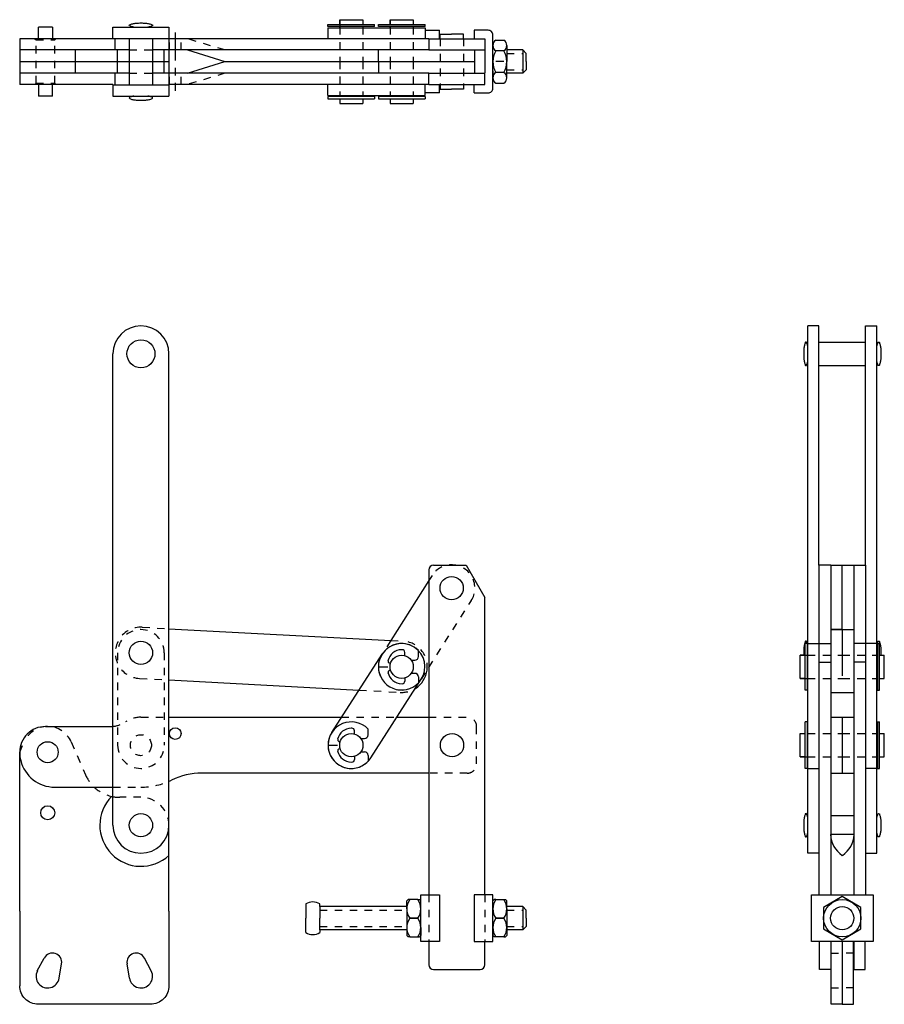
# Model space of a CAD drawing. Extents: x -0.2 to 11.3, y 0 to 13.2.
import ezdxf

# ---------------------------------------------------------------- set-up
doc = ezdxf.new("R2010")
doc.units = 0
doc.header["$LTSCALE"] = 0.3
doc.header["$MEASUREMENT"] = 0
doc.linetypes.add('CENTER', pattern=[2, 1.25, -0.25, 0.25, -0.25])
doc.linetypes.add('HIDDEN', pattern=[0.375, 0.25, -0.125])
doc.layers.get('0').update_dxf_attribs({"linetype": 'CONTINUOUS'})
for name, color, linetype in [('CENTER', 7, 'CENTER'), ('DIM', 7, 'CONTINUOUS'), ('HIDDEN', 7, 'HIDDEN')]:
    doc.layers.add(name, color=color, linetype=linetype)

msp = doc.modelspace()

# ---------------------------------------------------------------- linework, layer by layer
for p, q in [((3.882, 13.146), (4.507, 13.146)), ((3.882, 13.116), (3.882, 13.146)), ((4.507, 13.116), (3.882, 13.116)), ((4.507, 13.116), (4.507, 13.146)), ((4.558, 13.146), (5.183, 13.146)), ((4.558, 13.116), (4.558, 13.146)), ((5.183, 13.116), (4.558, 13.116)), ((5.183, 13.116), (5.183, 13.146)), ((6.092, 12.771), (6.092, 12.88)), ((6.493, 12.802), (6.28, 12.802)), ((6.493, 12.802), (6.54, 12.755)), ((6.493, 12.802), (6.493, 12.49)), ((6.54, 12.646), (6.54, 12.755)), ((6.24, 12.646), (6.131, 12.646)), ((6.54, 12.646), (6.54, 12.536)), ((6.092, 12.521), (6.092, 12.411)), ((6.493, 12.49), (6.28, 12.49)), ((6.493, 12.49), (6.54, 12.536)), ((4.507, 12.176), (3.882, 12.176)), ((3.882, 12.176), (3.882, 12.146)), ((4.507, 12.176), (4.507, 12.146)), ((5.183, 12.176), (4.558, 12.176)), ((4.558, 12.176), (4.558, 12.146)), ((5.183, 12.176), (5.183, 12.146)), ((3.882, 12.146), (4.507, 12.146)), ((4.558, 12.146), (5.183, 12.146)), ((4.876, 4.757), (4.87, 4.757)), ((10.307, 4.841), (10.277, 4.841)), ((10.277, 4.216), (10.277, 4.841)), ((10.307, 4.841), (10.307, 4.216)), ((11.247, 4.841), (11.277, 4.841)), ((11.247, 4.841), (11.247, 4.216)), ((11.277, 4.216), (11.277, 4.841)), ((4.912, 4.679), (4.912, 4.721)), ((5.094, 4.665), (5.094, 4.746)), ((4.558, 4.528), (4.683, 4.528)), ((4.705, 4.579), (4.721, 4.575)), ((4.999, 4.617), (5.046, 4.617)), ((4.705, 4.478), (4.721, 4.482)), ((4.912, 4.378), (4.912, 4.336)), ((4.999, 4.44), (5.046, 4.44)), ((5.094, 4.391), (5.094, 4.311)), ((10.307, 4.216), (10.277, 4.216)), ((11.247, 4.216), (11.277, 4.216)), ((4.201, 3.705), (4.195, 3.705)), ((10.307, 3.789), (10.277, 3.789)), ((10.277, 3.164), (10.277, 3.789)), ((10.307, 3.789), (10.307, 3.164)), ((11.247, 3.789), (11.277, 3.789)), ((11.247, 3.789), (11.247, 3.164)), ((11.277, 3.164), (11.277, 3.789)), ((4.237, 3.627), (4.237, 3.668)), ((4.419, 3.613), (4.419, 3.694)), ((3.882, 3.476), (4.008, 3.476)), ((4.03, 3.527), (4.046, 3.523)), ((4.324, 3.565), (4.371, 3.565)), ((-0.25, 3.275), (-0.25, 3.382)), ((4.03, 3.426), (4.046, 3.43)), ((4.237, 3.326), (4.237, 3.284)), ((4.324, 3.388), (4.371, 3.388)), ((4.419, 3.339), (4.419, 3.258)), ((10.307, 3.164), (10.277, 3.164)), ((11.247, 3.164), (11.277, 3.164)), ((3.585, 1.346), (3.585, 1.155)), ((3.773, 1.311), (3.773, 1.346)), ((4.939, 1.389), (4.955, 1.405)), ((4.939, 1.28), (4.939, 1.389)), ((4.978, 1.405), (4.955, 1.405)), ((5.088, 1.405), (4.978, 1.405)), ((5.088, 1.405), (5.111, 1.405)), ((5.111, 1.405), (5.127, 1.389)), ((5.127, 1.28), (5.127, 1.389)), ((6.108, 1.405), (6.092, 1.389)), ((6.092, 1.28), (6.092, 1.389)), ((6.131, 1.405), (6.108, 1.405)), ((6.131, 1.405), (6.24, 1.405)), ((6.24, 1.405), (6.264, 1.405)), ((6.28, 1.389), (6.264, 1.405)), ((6.28, 1.28), (6.28, 1.389)), ((3.773, 1.311), (3.773, 1.155)), ((4.939, 1.311), (3.773, 1.311)), ((4.939, 1.28), (4.939, 1.155)), ((6.493, 1.311), (6.28, 1.311)), ((6.28, 1.28), (6.28, 1.155)), ((6.493, 1.311), (6.54, 1.264)), ((6.493, 1.311), (6.493, 0.999)), ((6.54, 1.155), (6.54, 1.264)), ((3.585, 0.964), (3.585, 1.155)), ((3.773, 0.999), (3.773, 1.155)), ((4.939, 1.155), (4.939, 1.03)), ((4.978, 1.155), (5.088, 1.155)), ((6.24, 1.155), (6.131, 1.155)), ((6.28, 1.155), (6.28, 1.03)), ((6.54, 1.155), (6.54, 1.046)), ((4.939, 0.999), (3.773, 0.999)), ((3.773, 0.999), (3.773, 0.964)), ((4.939, 1.03), (4.939, 0.921)), ((5.127, 1.03), (5.127, 0.921)), ((6.092, 1.03), (6.092, 0.921)), ((6.28, 1.03), (6.28, 0.921)), ((6.493, 0.999), (6.28, 0.999)), ((6.493, 0.999), (6.54, 1.046)), ((4.939, 0.921), (4.955, 0.905)), ((4.978, 0.905), (4.955, 0.905)), ((4.978, 0.905), (5.088, 0.905)), ((5.088, 0.905), (5.111, 0.905)), ((5.111, 0.905), (5.127, 0.921)), ((6.108, 0.905), (6.092, 0.921)), ((6.131, 0.905), (6.108, 0.905)), ((6.24, 0.905), (6.131, 0.905)), ((6.24, 0.905), (6.264, 0.905)), ((6.28, 0.921), (6.264, 0.905))]:
    msp.add_line(p, q)
at = {"linetype": 'CENTER'}
msp.add_line((1.835, 13.036), (1.835, 12.256), dxfattribs=at)
at = {"linetype": 'HIDDEN'}
for p, q in [((1.375, 3.851), (1.75, 3.851)), ((-0.25, 3.382), (-0.191, 3.519)), ((0.441, 3.519), (0.632, 3.078)), ((1, 2.914), (1.375, 2.914)), ((1.375, 2.777), (1.091, 2.777))]:
    msp.add_line(p, q, dxfattribs=at)
at = {"linetype": 'Continuous'}
for p, q in [((-0.25, 1.251), (-0.25, 3.275)), ((0.219, 2.914), (0.824, 2.914)), ((1, 2.402), (1, 2.854)), ((1.75, 2.402), (1.75, 2.594)), ((1.75, 1.251), (1.75, 2.402))]:
    msp.add_line(p, q, dxfattribs=at)
for points in [[(1, 12.958), (1, 13.108), (1.75, 13.108)], [(5.234, 12.952), (1.75, 12.952)], [(1, 12.333), (1, 12.184), (1.75, 12.184)], [(5.234, 12.34), (1.75, 12.34)], [(10.464, 2.027), (10.315, 2.027), (10.315, 5.09)], [(10.777, 5.027), (10.621, 5.027)], [(11.089, 2.027), (11.239, 2.027), (11.239, 5.09)], [(1, 2.854), (1, 4.715)], [(1.75, 2.594), (1.75, 4.715)], [(1.75, 3.851), (4.064, 3.851)], [(4.807, 3.851), (5.234, 3.851)], [(0.094, 3.726), (0.973, 3.726)], [(0.824, 2.914), (1, 2.914)]]:
    msp.add_lwpolyline(points)
for points in [[(5.183, 13.066, -0.026354), (5.189, 13.066), (5.377, 13.066)], [(5.842, 12.226), (6.03, 12.226, 0.414214), (6.092, 12.288), (6.092, 12.646), (6.092, 13.004, 0.414214), (6.03, 13.066), (5.842, 13.066)], [(1.219, 12.802), (1, 12.802, 0.414214)], [(5.234, 12.802), (1.651, 12.802), (1.531, 12.802, 0.370604)], [(1.219, 12.49), (1, 12.49, -0.414214)], [(5.234, 12.49), (1.651, 12.49), (1.531, 12.49, -0.370604)], [(5.377, 12.226), (5.189, 12.226, -0.026354), (5.183, 12.226)], [(5.234, 3.101), (2.192, 3.101, 0.113182), (1.784, 3.008, 0.093576)], [(1.75, 1.251), (1.75, 0.25, -0.414214), (1.5, 0), (0, 0, -0.414214), (-0.25, 0.25)], [(10.777, 0), (10.627, 0), (10.627, 0.836, 0.414214)], [(10.777, 0), (10.927, 0), (10.927, 0.836, -0.414214)]]:
    msp.add_lwpolyline(points, format="xyb")
at = {"linetype": 'HIDDEN'}
for points in [[(4.064, 3.851), (4.807, 3.851)], [(5.234, 3.851), (5.75, 3.851)]]:
    msp.add_lwpolyline(points, dxfattribs=at)
for points in [[(5.75, 3.101, 0.414214), (5.875, 3.226), (5.875, 3.726, 0.414214), (5.75, 3.851)], [(5.75, 3.101), (5.234, 3.101, 0.113182)]]:
    msp.add_lwpolyline(points, format="xyb", dxfattribs=at)
at = {"linetype": 'Continuous'}
msp.add_lwpolyline([(0.094, 3.726, 0.414214), (-0.25, 3.382, 0.414214)], format="xyb", dxfattribs=at)
for points in [[(5.127, 0.843), (5.127, 1.468), (5.377, 1.468), (5.377, 0.843)], [(6.092, 0.843), (6.092, 1.468), (5.842, 1.468), (5.842, 0.843)], [(10.776, 0.843), (10.363, 0.843), (10.363, 1.468), (10.776, 1.468), (11.19, 1.468), (11.19, 0.843)], [(10.526, 1.011), (10.776, 0.866), (11.026, 1.011), (11.026, 1.299), (10.776, 1.444), (10.526, 1.299)]]:
    msp.add_lwpolyline(points, close=True)
for centre, radius in [((1.375, 4.715), 0.156), ((1.835, 3.632), 0.0783), ((1.375, 2.402), 0.156), ((10.776, 1.155), 0.25), ((10.776, 1.155), 0.156)]:
    msp.add_circle(centre, radius)
for centre, radius, start, end in [((4.87, 4.528), 0.312, 44.1882, 315.8118), ((4.873, 4.566), 0.191, 91.0165, 167.4731), ((4.876, 4.721), 0.0363, 0, 90), ((5.046, 4.665), 0.0484, 270, 0), ((4.711, 4.602), 0.0242, 167.4731, 255.4171), ((4.711, 4.454), 0.0242, 104.5829, 192.5269), ((4.873, 4.491), 0.191, 192.5269, 268.9835), ((5.046, 4.391), 0.0484, 0, 90), ((4.876, 4.336), 0.0363, 270, 0), ((0.96, 4.101), 0.375, 270, 276.174), ((4.195, 3.476), 0.312, 44.1882, 315.8118), ((4.198, 3.514), 0.191, 91.0165, 167.4731), ((4.201, 3.668), 0.0363, 0, 90), ((4.371, 3.613), 0.0484, 270, 0), ((4.036, 3.55), 0.0242, 167.4731, 255.4171), ((0.219, 3.382), 0.469, 180, 193.7471), ((4.036, 3.402), 0.0242, 104.5829, 192.5269), ((4.198, 3.439), 0.191, 192.5269, 268.9835), ((4.371, 3.339), 0.0484, 0, 90), ((4.201, 3.284), 0.0363, 270, 0), ((1.375, 3.851), 0.938, 293.5782, 295.8419), ((3.679, 1.201), 0.173, 57.1344, 122.8656), ((5.158, 1.28), 0.219, 145.2606, 214.7394), ((4.907, 1.28), 0.219, 325.2606, 34.7394), ((6.311, 1.28), 0.219, 145.2606, 214.7394), ((6.06, 1.28), 0.219, 325.2606, 34.7394), ((5.158, 1.03), 0.219, 145.2606, 214.7394), ((4.907, 1.03), 0.219, 325.2606, 34.7394), ((6.311, 1.03), 0.219, 145.2606, 214.7394), ((6.06, 1.03), 0.219, 325.2606, 34.7394), ((3.679, 1.109), 0.173, 237.1344, 302.8656), ((0.125, 0.375), 0.156, 152.4676, 350.6625), ((1.375, 0.375), 0.156, 189.3375, 27.5324)]:
    msp.add_arc(centre, radius, start, end)
at = {"linetype": 'HIDDEN'}
for centre, radius, start, end in [((1.375, 3.476), 0.375, 90, 123.6263), ((0.125, 3.382), 0.344, 23.4607, 156.5393), ((0.96, 4.101), 0.375, 276.174, 303.6263), ((1.091, 3.277), 0.5, 203.4607, 226.6581), ((1.091, 3.277), 0.5, 226.6581, 259.5571), ((1.375, 3.851), 0.938, 270.0124, 293.5782), ((1.091, 3.277), 0.5, 259.5571, 270), ((1.375, 2.402), 0.375, 360, 90)]:
    msp.add_arc(centre, radius, start, end, dxfattribs=at)
at = {"linetype": 'Continuous'}
for centre, radius, start, end in [((0.219, 3.382), 0.469, 193.7471, 270.0124), ((1.375, 2.402), 0.375, 180, 0)]:
    msp.add_arc(centre, radius, start, end, dxfattribs=at)
at = {"layer": 'CENTER'}
for p, q in [((5.088, 1.155), (4.978, 1.155)), ((6.131, 1.155), (6.24, 1.155))]:
    msp.add_line(p, q, dxfattribs=at)
at = {"layer": 'DIM'}
for p, q in [((4.039, 13.208), (4.039, 13.108)), ((4.039, 13.208), (4.351, 13.208)), ((4.039, 13.146), (4.039, 13.208)), ((4.714, 13.208), (4.714, 13.146)), ((4.714, 13.208), (5.026, 13.208)), ((4.714, 13.146), (4.714, 13.208)), ((5.026, 13.208), (5.026, 13.146)), ((0.188, 13.108), (0, 13.108)), ((0, 12.952), (0, 13.108)), ((0.188, 13.108), (0.188, 12.952)), ((1.75, 13.108), (1.75, 12.184)), ((3.882, 13.101), (3.882, 12.952)), ((3.882, 13.101), (5.183, 13.101)), ((4.039, 13.108), (4.039, 13.116)), ((4.351, 13.208), (4.351, 13.146)), ((4.714, 13.108), (4.714, 13.116)), ((5.183, 13.101), (5.183, 12.952)), ((-0.25, 12.952), (-0.25, 12.34)), ((1, 12.952), (-0.25, 12.952)), ((-0.047, 12.952), (-0.031, 12.936)), ((0.234, 12.952), (0.219, 12.936)), ((1, 12.958), (1.75, 12.958)), ((1, 12.958), (1, 12.952)), ((1.031, 12.802), (1.031, 12.958)), ((1.219, 12.958), (1.219, 12.333)), ((1.531, 12.958), (1.531, 12.333)), ((5.234, 12.952), (5.984, 12.952)), ((5.234, 12.945), (5.234, 12.952)), ((5.234, 12.945), (5.234, 12.802)), ((5.377, 12.952), (5.377, 13.066)), ((5.384, 12.952), (5.384, 13.014)), ((5.384, 13.014), (5.54, 13.014)), ((5.697, 13.014), (5.54, 13.014)), ((5.697, 12.952), (5.697, 13.014)), ((5.842, 13.066), (5.842, 12.952)), ((5.984, 12.952), (5.984, 12.795)), ((6.131, 12.935), (6.24, 12.935)), ((6.28, 12.862), (6.28, 12.79)), ((1, 12.802), (-0.25, 12.802)), ((0.5, 12.49), (0.5, 12.802)), ((1.063, 12.49), (1.063, 12.802)), ((1.688, 12.49), (1.688, 12.802)), ((2, 12.802), (2.5, 12.646)), ((4.558, 12.646), (4.558, 12.802)), ((5.234, 12.802), (5.984, 12.802)), ((5.853, 12.49), (5.853, 12.802)), ((5.984, 12.795), (5.984, 12.496)), ((6.24, 12.79), (6.131, 12.79)), ((6.28, 12.79), (6.28, 12.646)), ((-0.25, 12.646), (1.75, 12.646)), ((2, 12.49), (2.5, 12.646)), ((2.5, 12.646), (5.853, 12.646)), ((4.558, 12.646), (4.558, 12.49)), ((6.28, 12.502), (6.28, 12.646)), ((1, 12.49), (-0.25, 12.49)), ((1.031, 12.333), (1.031, 12.49)), ((5.234, 12.49), (5.984, 12.49)), ((5.234, 12.34), (5.234, 12.49)), ((5.984, 12.34), (5.984, 12.496)), ((6.24, 12.502), (6.131, 12.502)), ((6.28, 12.429), (6.28, 12.502)), ((1, 12.34), (-0.25, 12.34)), ((-0.047, 12.34), (-0.031, 12.356)), ((0, 12.34), (0, 12.184)), ((0.188, 12.184), (0.188, 12.34)), ((0.234, 12.34), (0.219, 12.356)), ((1, 12.34), (1, 12.333)), ((1, 12.333), (1.75, 12.333)), ((3.882, 12.191), (3.882, 12.34)), ((5.183, 12.191), (5.183, 12.34)), ((5.234, 12.34), (5.984, 12.34)), ((5.377, 12.226), (5.377, 12.34)), ((5.384, 12.34), (5.384, 12.278)), ((5.697, 12.34), (5.697, 12.278)), ((5.842, 12.226), (5.842, 12.34)), ((6.131, 12.357), (6.24, 12.357)), ((0.188, 12.184), (0, 12.184)), ((3.882, 12.191), (5.183, 12.191)), ((4.039, 12.184), (4.039, 12.176)), ((4.714, 12.184), (4.714, 12.176)), ((5.384, 12.278), (5.54, 12.278)), ((5.697, 12.278), (5.54, 12.278)), ((4.039, 12.146), (4.039, 12.083)), ((4.039, 12.083), (4.351, 12.083)), ((4.351, 12.146), (4.351, 12.083)), ((4.714, 12.146), (4.714, 12.083)), ((4.714, 12.083), (5.026, 12.083)), ((5.026, 12.146), (5.026, 12.083)), ((10.464, 9.101), (10.315, 9.101)), ((10.315, 5.09), (10.315, 9.101)), ((10.464, 5.89), (10.464, 9.101)), ((11.089, 5.89), (11.089, 9.101)), ((11.089, 9.101), (11.239, 9.101)), ((11.239, 5.09), (11.239, 9.101)), ((10.464, 8.883), (11.089, 8.883)), ((1, 4.715), (1, 8.726)), ((1.75, 4.715), (1.75, 8.726)), ((10.464, 8.57), (11.089, 8.57)), ((5.234, 5.827), (5.234, 1.468)), ((5.297, 5.89), (5.734, 5.89)), ((5.734, 5.89), (5.984, 5.457)), ((10.464, 5.89), (10.464, 1.468)), ((10.621, 5.89), (10.464, 5.89)), ((10.621, 5.89), (10.933, 5.89)), ((10.621, 5.89), (10.621, 1.468)), ((10.777, 5.027), (10.777, 5.89)), ((10.933, 5.89), (10.933, 1.468)), ((10.933, 5.89), (11.089, 5.89)), ((11.089, 5.89), (11.089, 1.468)), ((5.234, 5.684), (4.723, 4.88)), ((5.984, 1.468), (5.984, 5.457)), ((1.75, 5.039), (4.723, 4.88)), ((10.621, 5.027), (10.777, 5.027)), ((10.777, 5.027), (10.933, 5.027)), ((10.777, 5.027), (10.777, 4.407)), ((10.315, 4.841), (10.464, 4.841)), ((10.464, 4.84), (10.621, 4.84)), ((11.089, 4.84), (10.933, 4.84)), ((11.239, 4.841), (11.089, 4.841)), ((3.932, 3.645), (4.607, 4.697)), ((10.277, 4.685), (10.214, 4.685)), ((10.214, 4.372), (10.214, 4.685)), ((10.214, 4.685), (10.315, 4.685)), ((10.315, 4.685), (10.307, 4.685)), ((11.239, 4.685), (11.247, 4.685)), ((11.277, 4.685), (11.339, 4.685)), ((11.339, 4.372), (11.339, 4.685)), ((10.464, 4.59), (10.621, 4.59)), ((11.089, 4.59), (10.933, 4.59)), ((4.458, 3.307), (5.133, 4.36)), ((10.277, 4.372), (10.214, 4.372)), ((10.214, 4.372), (10.315, 4.372)), ((10.315, 4.372), (10.307, 4.372)), ((11.239, 4.372), (11.247, 4.372)), ((11.277, 4.372), (11.339, 4.372)), ((1.75, 4.351), (4.297, 4.215)), ((10.621, 4.185), (10.933, 4.185)), ((10.621, 3.851), (10.933, 3.851)), ((10.777, 3.851), (10.777, 3.101)), ((10.214, 3.633), (10.277, 3.633)), ((10.214, 3.32), (10.214, 3.633)), ((11.277, 3.633), (11.339, 3.633)), ((11.339, 3.32), (11.339, 3.633)), ((10.214, 3.32), (10.315, 3.32)), ((10.277, 3.32), (10.214, 3.32)), ((10.315, 3.32), (10.307, 3.32)), ((11.239, 3.32), (11.247, 3.32)), ((11.277, 3.32), (11.339, 3.32)), ((10.315, 3.164), (10.464, 3.164)), ((10.621, 3.101), (10.933, 3.101)), ((11.239, 3.164), (11.089, 3.164)), ((10.933, 2.527), (10.621, 2.527)), ((10.933, 2.277), (10.621, 2.277)), ((-0.25, 1.251), (-0.25, 0.25)), ((5.234, 0.843), (5.234, 0.53)), ((5.984, 0.53), (5.984, 0.843)), ((10.471, 0.468), (10.471, 0.843)), ((10.621, 0.843), (10.621, 0.468)), ((10.777, 0.836), (10.777, 0)), ((10.933, 0.843), (10.933, 0.468)), ((11.083, 0.468), (11.083, 0.843)), ((-0.014, 0.447), (0.077, 0.62)), ((0.279, 0.35), (0.311, 0.542)), ((1.221, 0.35), (1.189, 0.542)), ((1.514, 0.447), (1.423, 0.62)), ((5.297, 0.468), (5.922, 0.468)), ((10.621, 0.468), (10.471, 0.468)), ((10.933, 0.468), (11.083, 0.468))]:
    msp.add_line(p, q, dxfattribs=at)
at = {"layer": 'DIM', "linetype": 'HIDDEN'}
for p, q in [((4.039, 13.108), (4.039, 12.646)), ((4.351, 13.108), (4.351, 12.646)), ((4.714, 13.108), (4.714, 12.646)), ((5.026, 13.108), (5.026, 12.646)), ((1.757, 12.802), (1.757, 12.952)), ((1.913, 12.802), (1.913, 12.952)), ((2.5, 12.802), (2, 12.952)), ((5.384, 12.952), (5.384, 12.34)), ((5.697, 12.952), (5.697, 12.34)), ((-0.031, 12.936), (0.219, 12.936)), ((-0.031, 12.356), (-0.031, 12.936)), ((0.219, 12.356), (0.219, 12.936)), ((1.219, 12.802), (1.531, 12.802)), ((4.039, 12.646), (4.039, 12.184)), ((4.351, 12.646), (4.351, 12.184)), ((4.714, 12.646), (4.714, 12.184)), ((5.026, 12.646), (5.026, 12.184)), ((1.219, 12.49), (1.531, 12.49)), ((1.757, 12.34), (1.757, 12.49)), ((1.913, 12.34), (1.913, 12.49)), ((2.5, 12.49), (2, 12.34)), ((-0.031, 12.356), (0.219, 12.356)), ((5.277, 5.751), (5.234, 5.684)), ((5.234, 4.519), (5.804, 5.416)), ((1.393, 5.058), (1.75, 5.039)), ((4.723, 4.88), (4.606, 4.696)), ((4.723, 4.88), (4.888, 4.872)), ((1.063, 4.715), (1.063, 3.476)), ((1.688, 4.715), (1.688, 3.476)), ((10.315, 4.685), (10.777, 4.685)), ((10.777, 4.685), (11.239, 4.685)), ((5.134, 4.361), (5.234, 4.519)), ((1.357, 4.371), (1.75, 4.351)), ((10.315, 4.372), (10.777, 4.372)), ((10.777, 4.372), (11.239, 4.372)), ((4.297, 4.215), (4.852, 4.185)), ((10.315, 3.633), (10.777, 3.633)), ((10.777, 3.633), (11.239, 3.633)), ((10.315, 3.32), (10.777, 3.32)), ((10.777, 3.32), (11.239, 3.32)), ((5.234, 1.468), (5.234, 0.843)), ((5.984, 1.468), (5.984, 0.843)), ((10.627, 0.688), (10.777, 0.688)), ((10.927, 0.688), (10.777, 0.688)), ((10.627, 0.219), (10.777, 0.219)), ((10.927, 0.219), (10.777, 0.219))]:
    msp.add_line(p, q, dxfattribs=at)
at = {"layer": 'DIM'}
for points in [[(1.219, 13.133, -0.287816), (1.224, 13.141, -0.063192), (1.265, 13.155, -0.028693), (1.311, 13.162, -0.020666), (1.375, 13.164, -0.020666), (1.439, 13.162, -0.028693), (1.485, 13.155, -0.063192), (1.526, 13.141, -0.287816), (1.531, 13.133, -0.287816), (1.526, 13.124, -0.063192), (1.485, 13.111, -0.010486), (1.469, 13.108, -0.020666)], [(1.281, 13.108, -0.010486), (1.265, 13.111, -0.063192), (1.224, 13.124, -0.287816), (1.219, 13.133, -0.287816)], [(1.281, 12.184, 0.010486), (1.265, 12.181, 0.063192), (1.224, 12.167, 0.287816), (1.219, 12.159, 0.287816)], [(1.219, 12.159, 0.287816), (1.224, 12.15, 0.063192), (1.265, 12.137, 0.028693), (1.311, 12.13, 0.020666), (1.375, 12.128, 0.020666), (1.439, 12.13, 0.028693), (1.485, 12.137, 0.063192), (1.526, 12.15, 0.287816), (1.531, 12.159, 0.287816), (1.526, 12.167, 0.063192), (1.485, 12.181, 0.010486), (1.469, 12.184, 0.020666)], [(10.29, 8.883, 0.287816), (10.281, 8.877, 0.063192), (10.268, 8.837, 0.028693), (10.261, 8.791, 0.020666), (10.259, 8.726, 0.020666), (10.261, 8.662, 0.028693), (10.268, 8.616, 0.063192), (10.281, 8.575, 0.287816), (10.29, 8.57, 0.287816), (10.298, 8.575, 0.063192), (10.312, 8.616, 0.010486), (10.315, 8.633, 0.020666)], [(10.315, 8.82, 0.010486), (10.312, 8.837, 0.063192), (10.298, 8.877, 0.287816), (10.29, 8.883, 0.287816)], [(11.264, 8.883, -0.287816), (11.273, 8.877, -0.063192), (11.286, 8.837, -0.028693), (11.293, 8.791, -0.020666), (11.295, 8.726, -0.020666), (11.293, 8.662, -0.028693), (11.286, 8.616, -0.063192), (11.273, 8.575, -0.287816), (11.264, 8.57, -0.287816), (11.255, 8.575, -0.063192), (11.242, 8.616, -0.010486), (11.239, 8.633, -0.020666)], [(11.239, 8.82, -0.010486), (11.242, 8.837, -0.063192), (11.255, 8.877, -0.287816), (11.264, 8.883, -0.287816)], [(10.29, 4.871, 0.287816), (10.281, 4.866, 0.063192), (10.268, 4.825, 0.028693), (10.261, 4.779, 0.020666), (10.259, 4.715, 0.00967), (10.259, 4.685, 0.028693)], [(10.315, 4.809, 0.010486), (10.312, 4.825, 0.063192), (10.298, 4.866, 0.287816), (10.29, 4.871, 0.287816)], [(11.239, 4.809, -0.010486), (11.242, 4.825, -0.063192), (11.255, 4.866, -0.287816), (11.264, 4.871, -0.287816)], [(11.264, 4.871, -0.287816), (11.273, 4.866, -0.063192), (11.286, 4.825, -0.028693), (11.293, 4.779, -0.020666), (11.295, 4.715, -0.00967), (11.295, 4.685, -0.028693)], [(10.29, 2.559, 0.287816), (10.281, 2.553, 0.063192), (10.268, 2.513, 0.028693), (10.261, 2.467, 0.020666), (10.259, 2.402, 0.020666), (10.261, 2.338, 0.028693), (10.268, 2.292, 0.063192), (10.281, 2.251, 0.287816), (10.29, 2.246, 0.287816), (10.298, 2.251, 0.063192), (10.312, 2.292, 0.010486), (10.315, 2.309, 0.020666)], [(10.315, 2.496, 0.010486), (10.312, 2.513, 0.063192), (10.298, 2.553, 0.287816), (10.29, 2.559, 0.287816)], [(11.264, 2.559, -0.287816), (11.273, 2.553, -0.063192), (11.286, 2.513, -0.028693), (11.293, 2.467, -0.020666), (11.295, 2.402, -0.020666), (11.293, 2.338, -0.028693), (11.286, 2.292, -0.063192), (11.273, 2.251, -0.287816), (11.264, 2.246, -0.287816), (11.255, 2.251, -0.063192), (11.242, 2.292, -0.010486), (11.239, 2.309, -0.020666)], [(11.239, 2.496, -0.010486), (11.242, 2.513, -0.063192), (11.255, 2.553, -0.287816), (11.264, 2.559, -0.287816)]]:
    msp.add_lwpolyline(points, format="xyb", dxfattribs=at)
for centre, radius in [((1.375, 8.726), 0.188), ((5.54, 5.583), 0.156), ((4.87, 4.528), 0.156), ((4.195, 3.476), 0.156), ((5.545, 3.476), 0.156), ((0.125, 3.382), 0.141), ((0.125, 2.57), 0.0938)]:
    msp.add_circle(centre, radius, dxfattribs=at)
at = {"layer": 'DIM', "linetype": 'HIDDEN'}
msp.add_circle((1.375, 3.476), 0.141, dxfattribs=at)
at = {"layer": 'DIM'}
for centre, radius, start, end in [((6.178, 12.862), 0.0862, 123.1077, 236.8923), ((6.193, 12.862), 0.0862, 303.1077, 56.8923), ((6.378, 12.646), 0.286, 149.688, 210.312), ((5.993, 12.646), 0.286, 329.688, 30.312), ((6.178, 12.429), 0.0862, 123.1077, 236.8923), ((6.193, 12.429), 0.0862, 303.1077, 56.8923), ((1.375, 8.726), 0.375, 0, 180), ((5.297, 5.827), 0.0625, 90, 180), ((4.87, 4.528), 0.312, 327.3147, 147.3147), ((4.87, 4.528), 0.344, 302.6947, 352.1923), ((4.195, 3.476), 0.312, 147.3147, 327.3147), ((1.375, 2.402), 0.551, 135.4112, 312.889), ((10.974, 2.292), 0.354, 182.416, 236.1369), ((10.58, 2.292), 0.354, 303.8631, 357.584), ((0.188, 0.562), 0.125, 350.6625, 152.4677), ((1.312, 0.562), 0.125, 27.5323, 189.3375), ((5.297, 0.53), 0.0625, 180, 270), ((5.922, 0.53), 0.0625, 270, 0)]:
    msp.add_arc(centre, radius, start, end, dxfattribs=at)
at = {"layer": 'DIM', "linetype": 'HIDDEN'}
for centre, radius, start, end in [((5.54, 5.583), 0.312, 327.5723, 147.5723), ((1.375, 4.715), 0.344, 86.9465, 266.9465), ((1.375, 4.715), 0.312, 0, 180), ((4.87, 4.528), 0.344, 352.1923, 86.9465), ((4.87, 4.528), 0.312, 147.5723, 327.5723), ((4.87, 4.528), 0.344, 266.9465, 302.6947), ((1.375, 3.476), 0.312, 180, 0)]:
    msp.add_arc(centre, radius, start, end, dxfattribs=at)
at = {"layer": 'HIDDEN'}
for p, q in [((6.28, 12.755), (6.493, 12.755)), ((6.28, 12.536), (6.493, 12.536)), ((3.773, 1.264), (4.939, 1.264)), ((6.28, 1.264), (6.493, 1.264)), ((3.773, 1.046), (4.939, 1.046)), ((6.28, 1.046), (6.493, 1.046))]:
    msp.add_line(p, q, dxfattribs=at)

doc.saveas('drawing.dxf')
